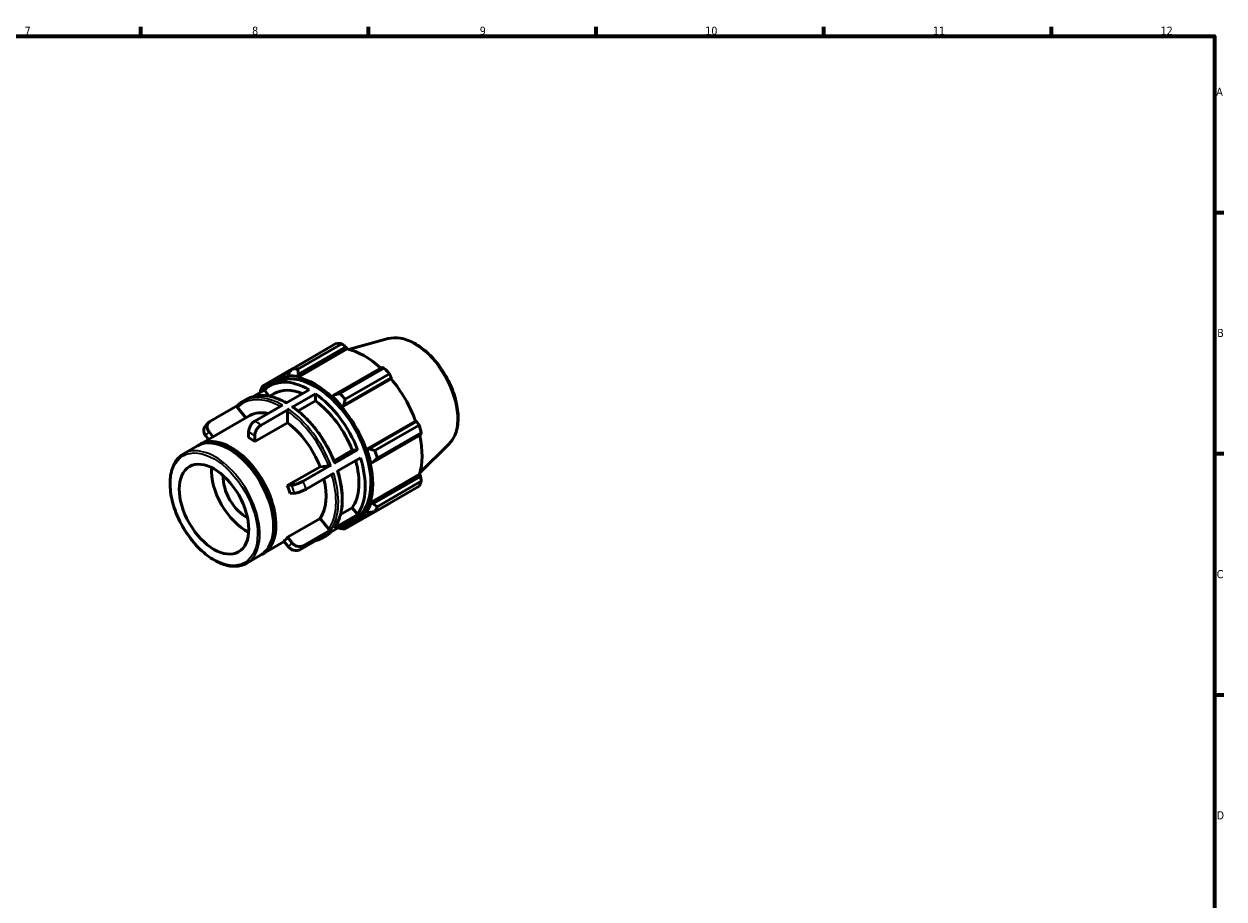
# Model space of a CAD drawing. Header units: millimetres. Extents: x 0 to 909, y 0 to 594.
# Tile 4 of 4: x 455 to 824, y 308 to 578. Entities that reach past the tile are written whole.
import ezdxf

# ---------------------------------------------------------------- set-up
doc = ezdxf.new("R2010")
doc.units = ezdxf.units.MM
for name, color, linetype, lineweight in [('Border (ISO)', 7, 'Continuous', 70), ('Visible (ISO)', 7, 'Continuous', 50), ('Visible Narrow (ISO)', 7, 'Continuous', 35)]:
    doc.layers.add(name, color=color, linetype=linetype, lineweight=lineweight)
doc.styles.add('Note Text (ISO)', font='tahoma.ttf')

# ---------------------------------------------------------------- blocks, each defined once
blk = doc.blocks.new('Borders Default Border')
at = {"layer": 'Border (ISO)'}
for p, q in [((490.58, 574), (490.58, 576.9)), ((560.67, 574), (560.67, 576.9)), ((630.75, 574), (630.75, 576.9)), ((700.83, 574), (700.83, 576.9)), ((770.92, 574), (770.92, 576.9)), ((821, 519.75), (823.9, 519.75)), ((821, 445.5), (823.9, 445.5)), ((821, 371.25), (823.9, 371.25))]:
    blk.add_line(p, q, dxfattribs=at)
at = {"layer": 'Border (ISO)', "flags": 128}
blk.add_lwpolyline([(20, 20), (20, 574), (821, 574), (821, 20), (20, 20)], dxfattribs=at)
at = {"layer": 'Border (ISO)', "color": 232, "true_color": 0xca0064, "char_height": 2.5, "attachment_point": 7, "style": 'Note Text (ISO)'}
for s, insert in [('7', (454.77, 574.4)), ('8', (524.81, 574.34)), ('9', (594.88, 574.35)), ('10', (664.29, 574.35)), ('11', (734.37, 574.4)), ('12', (804.46, 574.4)), ('A', (821.59, 555.62)), ('B', (821.89, 481.38)), ('C', (821.73, 407.08)), ('D', (821.73, 332.88))]:
    blk.add_mtext(s, dxfattribs=dict(at, insert=insert))

msp = doc.modelspace()

# ---------------------------------------------------------------- linework, layer by layer
at = {"layer": 'Visible (ISO)'}
for p, q in [((566.691, 480.876), (554.514, 477.574)), ((537.216, 471.61), (550.806, 479.435)), ((538.863, 468.949), (554.032, 477.684)), ((552.473, 479.274), (538.883, 471.448)), ((539.072, 469.899), (553.674, 478.308)), ((553.674, 478.308), (554.032, 477.684)), ((537.159, 471.536), (528.074, 466.304)), ((531.671, 468.056), (536.714, 470.96)), ((536.121, 470.186), (535.915, 469.473)), ((535.915, 469.473), (536.003, 469.226)), ((538.805, 469.192), (539.072, 469.899)), ((538.863, 468.949), (538.805, 469.192)), ((564.697, 471.96), (550.095, 463.552)), ((551.812, 464.002), (565.402, 471.828)), ((567.068, 470.07), (553.479, 462.244)), ((528.283, 465.044), (528.326, 465.662)), ((528.326, 465.662), (529.624, 466.409)), ((530.298, 466.33), (532.075, 467.354)), ((552.4, 459.784), (567.57, 468.519)), ((553.047, 460.439), (567.648, 468.847)), ((567.648, 468.847), (567.57, 468.519)), ((522.058, 461.585), (523.129, 462.202)), ((528.58, 465.012), (525.168, 463.047)), ((528.399, 464.907), (528.283, 465.044)), ((528.58, 465.012), (530.078, 463.149)), ((530.157, 463.133), (531.645, 463.99)), ((535.239, 461.02), (542.407, 465.148)), ((544.316, 463.928), (537.148, 459.799)), ((544.316, 463.928), (544.316, 461.705)), ((549.598, 462.977), (549.541, 462.8)), ((550.095, 463.552), (549.598, 462.977)), ((520.303, 460.245), (511.822, 455.361)), ((520.295, 459.68), (522.889, 456.455)), ((534.168, 460.403), (525.649, 455.497)), ((536.077, 459.183), (527.558, 454.277)), ((535.723, 458.568), (535.723, 454.975)), ((544.316, 461.705), (538.973, 458.628)), ((552.4, 459.784), (552.489, 459.929)), ((552.489, 459.929), (553.047, 460.439)), ((508.691, 448.279), (524.13, 457.17)), ((535.723, 454.975), (525.649, 449.174)), ((559.951, 446.705), (575.121, 455.441)), ((575.443, 455.347), (560.841, 446.938)), ((575.121, 455.441), (575.443, 455.347)), ((510.521, 450.957), (511.413, 449.847)), ((512.814, 450.654), (511.577, 452.192)), ((523.74, 452.191), (523.74, 450.425)), ((525.649, 449.174), (525.649, 450.955)), ((562.064, 442.822), (576.665, 451.23)), ((562.621, 446.409), (576.211, 454.235)), ((576.901, 451.911), (563.311, 444.085)), ((503.742, 445.429), (507.984, 447.872)), ((585.399, 448.389), (576.431, 439.515)), ((518.091, 446.684), (517.739, 446.888)), ((550.048, 443.284), (555.643, 446.506)), ((557.296, 446.657), (550.128, 442.529)), ((558.16, 444.188), (550.992, 440.06)), ((555.643, 446.506), (557.296, 446.657)), ((560.12, 446.71), (559.951, 446.705)), ((560.841, 446.938), (560.12, 446.71)), ((535.653, 435.635), (545.727, 441.436)), ((549.057, 441.913), (540.538, 437.007)), ((545.727, 441.436), (548.397, 441.681)), ((561.136, 442.717), (561.318, 442.679)), ((561.318, 442.679), (562.064, 442.822)), ((549.921, 439.443), (541.402, 434.537)), ((561.136, 430.371), (576.305, 439.107)), ((576.665, 438.486), (562.064, 430.077)), ((563.311, 429.136), (576.901, 436.962)), ((576.305, 439.107), (576.665, 438.486)), ((536.975, 435.756), (535.653, 435.635)), ((536.494, 433.163), (537.828, 433.285)), ((576.211, 435.433), (562.621, 427.607)), ((552.028, 426.746), (555.66, 428.837)), ((553.479, 422.301), (567.068, 430.127)), ((555.66, 428.837), (557.313, 426.781)), ((561.318, 430.2), (561.136, 430.371)), ((562.064, 430.077), (561.318, 430.2)), ((535.669, 419.732), (545.744, 425.534)), ((545.744, 425.534), (548.414, 422.214)), ((556.268, 425.532), (549.099, 421.404)), ((557.313, 426.781), (550.144, 422.653)), ((554.55, 424.214), (556.328, 425.238)), ((556.733, 424.536), (561.894, 427.508)), ((559.951, 427.747), (560.12, 427.548)), ((560.12, 427.548), (560.841, 427.369)), ((531.432, 423.517), (531.432, 423.11)), ((549.074, 422.037), (540.555, 417.131)), ((552.489, 423.119), (552.418, 423.315)), ((553.047, 422.846), (552.489, 423.119)), ((554.381, 423.614), (553.047, 422.846)), ((528.094, 414.587), (534.698, 418.39)), ((534.601, 418.511), (535.935, 416.852)), ((536.992, 418.087), (535.669, 419.732)), ((548.028, 420.787), (539.509, 415.882)), ((546.311, 419.469), (547.382, 420.086)), ((523.144, 411.736), (527.387, 414.179))]:
    msp.add_line(p, q, dxfattribs=at)
for centre, major_axis, start_param, end_param in [((558.937, 454.781), (-13.474, 23.398), 5.8451561, 5.9396837), ((559.371, 455.031), (12.531, -21.76), 2.0696433, 2.6635608), ((544.202, 446.296), (-12.531, 21.76), 5.9796864, 6.5796268), ((544.202, 446.296), (-12.126, 21.058), 3.1415927, 6.2831853), ((544.202, 446.296), (-12.665, 21.994), 5.8051535, 5.9796864), ((545.347, 446.955), (-13.474, 23.398), 5.8451561, 5.9396837), ((558.937, 454.781), (13.474, -23.398), 1.9181653, 2.0126929), ((545.347, 446.955), (-13.474, 23.398), 0.347369, 0.4418966), ((542.424, 445.272), (-12.126, 21.058), 5.5006955, 6.436558), ((544.202, 446.296), (-12.531, 21.76), 5.1942882, 5.8051535), ((559.371, 455.031), (12.531, -21.76), 1.2672974, 1.8781627), ((544.202, 446.296), (-12.665, 21.994), 0.3073663, 0.3294891), ((542.424, 445.272), (-10.779, 18.718), 5.6360353, 6.2831853), ((542.424, 445.272), (12.126, -21.058), 1.3119053, 2.2477678), ((544.202, 446.296), (12.665, -21.994), 1.8781627, 2.0526956), ((545.347, 446.955), (-13.474, 23.398), 5.059758, 5.1542856), ((533.831, 440.323), (-9.701, 16.846), 5.8020074, 6.2831853), ((542.424, 445.272), (10.779, -18.718), 1.3120271, 2.2339054), ((544.202, 446.296), (-12.531, 21.76), 4.4088901, 5.0197553), ((533.831, 440.323), (9.701, -16.846), 1.3121489, 2.220019), ((517.685, 431.026), (-9.701, 16.846), 3.1415927, 6.2831853), ((558.937, 454.781), (13.474, -23.398), 1.1327672, 1.2272947), ((559.371, 455.031), (12.531, -21.76), 0.4818993, 1.0759774), ((518.392, 431.433), (-9.701, 16.846), 3.105281, 6.319497), ((523.756, 434.522), (-9.701, 16.846), 5.3616116, 5.5009392), ((518.039, 431.229), (9.452, -16.413), 0.7873319, 2.3542607), ((542.424, 445.272), (10.779, -18.718), 0.2648296, 1.1515694), ((542.424, 445.272), (12.126, -21.058), 0.2647077, 1.2005703), ((544.202, 446.296), (12.665, -21.994), 1.0927645, 1.2672974), ((545.347, 446.955), (-13.474, 23.398), 4.2743598, 4.3688874), ((522.989, 434.08), (-7.558, 13.125), 0.7107019, 2.4308908), ((544.202, 446.296), (-12.531, 21.76), 3.6234919, 4.2343571), ((522.989, 434.08), (-4.99, 8.666), 0.7216978, 2.4198949), ((533.831, 440.323), (9.701, -16.846), 0.2649514, 1.1014732), ((558.937, 454.781), (13.474, -23.398), 0.347369, 0.4418966), ((523.756, 434.522), (-9.701, 16.846), 4.3144141, 4.4537416), ((544.202, 446.296), (12.665, -21.994), 0.3073663, 0.4818993), ((545.347, 446.955), (13.474, -23.398), 0.347369, 0.4418966), ((544.202, 446.296), (12.531, -21.76), 5.9867438, 6.5905516), ((542.424, 445.272), (12.126, -21.058), 6.1298126, 6.436558), ((545.347, 446.955), (13.474, -23.398), 5.8451561, 5.9396837), ((544.202, 446.296), (12.665, -21.994), 5.9536962, 5.9796864), ((523.756, 434.522), (9.701, -16.846), 0.1256239, 0.2649514)]:
    msp.add_ellipse(centre, major_axis=major_axis, ratio=0.5780931, start_param=start_param, end_param=end_param, dxfattribs=at)
msp.add_ellipse((513.089, 428.379), major_axis=(7.558, -13.125), ratio=0.5780931, dxfattribs=at)
for points, knots in [([(566.691, 480.876), (567.864, 481.195), (569.135, 481.233), (571.852, 480.786), (573.307, 480.252), (576.233, 478.645), (577.702, 477.552), (580.471, 474.94), (581.771, 473.421), (584.076, 470.118), (585.082, 468.335), (586.709, 464.672), (587.33, 462.794), (588.118, 459.112), (588.285, 457.31), (588.121, 453.955), (587.79, 452.401), (586.746, 450.031), (586.144, 449.127), (585.399, 448.389)], [5.6508865, 5.6508865, 5.6508865, 5.6508865, 5.9414672, 5.9414672, 6.2600776, 6.2600776, 6.59097, 6.59097, 6.9211718, 6.9211718, 7.2498571, 7.2498571, 7.5786217, 7.5786217, 7.9089938, 7.9089938, 8.2396148, 8.2396148, 8.4901479, 8.4901479, 8.4901479, 8.4901479]), ([(523.129, 462.202), (523.79, 462.582), (524.503, 462.873), (526.008, 463.267), (526.8, 463.37), (528.441, 463.39), (529.29, 463.307), (531.022, 462.96), (531.907, 462.696), (533.656, 462.009), (534.521, 461.594), (535.384, 461.104)], [5.49972085, 5.49972085, 5.49972085, 5.49972085, 5.65621764, 5.65621764, 5.81271443, 5.81271443, 5.96921122, 5.96921122, 6.125708, 6.125708, 6.27617469, 6.27617469, 6.27617469, 6.27617469]), ([(520.273, 460.215), (520.256, 460.198), (520.241, 460.179), (520.203, 460.119), (520.185, 460.062), (520.177, 459.96), (520.186, 459.896), (520.222, 459.789), (520.257, 459.728), (520.295, 459.68)], [0.009988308, 0.009988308, 0.009988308, 0.009988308, 0.018475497, 0.018475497, 0.037008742, 0.037008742, 0.055613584, 0.055613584, 0.074280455, 0.074280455, 0.074280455, 0.074280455]), ([(520.273, 460.215), (520.381, 460.323), (520.491, 460.427), (520.716, 460.63), (520.831, 460.728), (521.065, 460.917), (521.184, 461.009), (521.427, 461.185), (521.55, 461.27), (521.801, 461.432), (521.929, 461.51), (522.058, 461.585)], [5.34639933, 5.34639933, 5.34639933, 5.34639933, 5.37706364, 5.37706364, 5.40772794, 5.40772794, 5.43839224, 5.43839224, 5.46905655, 5.46905655, 5.49972085, 5.49972085, 5.49972085, 5.49972085]), ([(535.723, 458.568), (535.723, 458.619), (535.734, 458.685), (535.767, 458.798), (535.796, 458.865), (535.858, 458.972), (535.902, 459.031), (535.982, 459.116), (536.033, 459.158), (536.077, 459.183)], [0.22285844, 0.22285844, 0.22285844, 0.22285844, 0.241525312, 0.241525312, 0.260130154, 0.260130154, 0.278663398, 0.278663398, 0.297138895, 0.297138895, 0.297138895, 0.297138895]), ([(537.148, 459.799), (537.191, 459.825), (537.243, 459.842), (537.323, 459.85), (537.367, 459.841), (537.401, 459.821), (537.405, 459.818), (537.409, 459.815)], [0, 0, 0, 0, 0.018475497, 0.018475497, 0.037008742, 0.037008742, 0.039425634, 0.039425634, 0.039425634, 0.039425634]), ([(537.409, 459.815), (538.472, 459.066), (539.521, 458.21), (541.558, 456.314), (542.545, 455.274), (544.426, 453.044), (545.319, 451.855), (546.981, 449.369), (547.75, 448.072), (549.137, 445.413), (549.755, 444.052), (550.288, 442.682)], [0.11111245, 0.11111245, 0.11111245, 0.11111245, 0.29813289, 0.29813289, 0.48515333, 0.48515333, 0.67217377, 0.67217377, 0.8591942, 0.8591942, 1.04621464, 1.04621464, 1.04621464, 1.04621464]), ([(511.457, 455.083), (511.366, 454.993), (511.277, 454.901), (511.102, 454.713), (511.016, 454.617), (510.847, 454.423), (510.764, 454.324), (510.602, 454.123), (510.523, 454.021), (510.368, 453.815), (510.292, 453.71), (510.218, 453.604)], [0.93656082, 0.93656082, 0.93656082, 0.93656082, 0.95888444, 0.95888444, 0.98120807, 0.98120807, 1.00353169, 1.00353169, 1.02585532, 1.02585532, 1.04817894, 1.04817894, 1.04817894, 1.04817894]), ([(511.577, 452.192), (511.371, 452.448), (511.184, 452.781), (510.985, 453.358), (510.937, 453.704), (510.981, 454.257), (511.079, 454.562), (511.358, 455.007), (511.587, 455.226), (511.822, 455.361)], [-0.40126359, -0.40126359, -0.40126359, -0.40126359, -0.30031869, -0.30031869, -0.19982263, -0.19982263, -0.0997551, -0.0997551, 0, 0, 0, 0]), ([(525.649, 455.497), (525.413, 455.362), (525.136, 455.138), (524.701, 454.679), (524.465, 454.362), (524.132, 453.785), (523.975, 453.423), (523.795, 452.815), (523.74, 452.463), (523.74, 452.191)], [0, 0, 0, 0, 0.09996496, 0.09996496, 0.19992994, 0.19992994, 0.29989496, 0.29989496, 0.39986001, 0.39986001, 0.39986001, 0.39986001]), ([(510.218, 453.603), (510.202, 453.581), (510.186, 453.558), (510.032, 453.312), (509.933, 453.008), (509.889, 452.457), (509.935, 452.113), (510.132, 451.541), (510.317, 451.21), (510.521, 450.957)], [0.08962863, 0.08962863, 0.08962863, 0.08962863, 0.09996496, 0.09996496, 0.19992994, 0.19992994, 0.29989496, 0.29989496, 0.39986001, 0.39986001, 0.39986001, 0.39986001]), ([(525.649, 450.955), (525.649, 451.23), (525.704, 451.586), (525.885, 452.198), (526.043, 452.562), (526.376, 453.141), (526.611, 453.459), (527.046, 453.918), (527.323, 454.142), (527.558, 454.277)], [-0.40126359, -0.40126359, -0.40126359, -0.40126359, -0.30031869, -0.30031869, -0.19982263, -0.19982263, -0.0997551, -0.0997551, 0, 0, 0, 0]), ([(523.144, 411.736), (522.104, 411.138), (520.907, 410.818), (518.302, 410.754), (516.889, 411.027), (513.977, 412.146), (512.474, 413.009), (509.555, 415.232), (508.139, 416.594), (505.535, 419.673), (504.349, 421.389), (502.321, 425.004), (501.48, 426.902), (500.228, 430.695), (499.817, 432.589), (499.471, 436.188), (499.537, 437.892), (500.155, 440.934), (500.706, 442.273), (502.101, 444.222), (502.864, 444.924), (503.742, 445.429)], [2.3581282, 2.3581282, 2.3581282, 2.3581282, 2.6627305, 2.6627305, 2.9773465, 2.9773465, 3.3008058, 3.3008058, 3.6250458, 3.6250458, 3.9485586, 3.9485586, 4.2717866, 4.2717866, 4.5953743, 4.5953743, 4.9196804, 4.9196804, 5.2426482, 5.2426482, 5.4997209, 5.4997209, 5.4997209, 5.4997209]), ([(548.397, 441.681), (548.435, 441.684), (548.49, 441.694), (548.593, 441.72), (548.66, 441.74), (548.775, 441.781), (548.843, 441.808), (548.953, 441.857), (549.013, 441.888), (549.057, 441.913)], [-0.074048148, -0.074048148, -0.074048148, -0.074048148, -0.055536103, -0.055536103, -0.037024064, -0.037024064, -0.01851203, -0.01851203, 0, 0, 0, 0]), ([(550.128, 442.529), (550.171, 442.554), (550.214, 442.583), (550.265, 442.627), (550.284, 442.65), (550.289, 442.671), (550.289, 442.677), (550.287, 442.682)], [0, 0, 0, 0, 0.01851203, 0.01851203, 0.037024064, 0.037024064, 0.044288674, 0.044288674, 0.044288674, 0.044288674]), ([(551.167, 440.161), (551.586, 438.805), (551.916, 437.455), (552.389, 434.794), (552.531, 433.483), (552.613, 430.961), (552.554, 429.75), (552.234, 427.467), (551.974, 426.396), (551.256, 424.43), (550.799, 423.536), (550.248, 422.747)], [1.16073584, 1.16073584, 1.16073584, 1.16073584, 1.34545624, 1.34545624, 1.53244698, 1.53244698, 1.71943773, 1.71943773, 1.90642847, 1.90642847, 2.09341922, 2.09341922, 2.09341922, 2.09341922]), ([(540.538, 437.007), (540.302, 436.871), (539.977, 436.707), (539.386, 436.442), (539.014, 436.294), (538.393, 436.076), (538.032, 435.967), (537.475, 435.828), (537.179, 435.775), (536.975, 435.756)], [0, 0, 0, 0, 0.09996496, 0.09996496, 0.19992994, 0.19992994, 0.29989496, 0.29989496, 0.39986001, 0.39986001, 0.39986001, 0.39986001]), ([(537.828, 433.285), (538.034, 433.304), (538.332, 433.358), (538.893, 433.497), (539.255, 433.607), (539.879, 433.826), (540.251, 433.973), (540.842, 434.238), (541.167, 434.402), (541.402, 434.537)], [-0.40126359, -0.40126359, -0.40126359, -0.40126359, -0.30031869, -0.30031869, -0.19982263, -0.19982263, -0.0997551, -0.0997551, 0, 0, 0, 0]), ([(549.137, 421.425), (549.038, 421.328), (548.938, 421.234), (548.724, 421.041), (548.609, 420.943), (548.375, 420.754), (548.256, 420.662), (548.013, 420.486), (547.89, 420.401), (547.639, 420.238), (547.511, 420.16), (547.382, 420.086)], [2.20766684, 2.20766684, 2.20766684, 2.20766684, 2.23547098, 2.23547098, 2.26613529, 2.26613529, 2.29679959, 2.29679959, 2.32746389, 2.32746389, 2.3581282, 2.3581282, 2.3581282, 2.3581282]), ([(548.414, 422.214), (548.452, 422.167), (548.506, 422.117), (548.609, 422.05), (548.676, 422.02), (548.791, 421.989), (548.86, 421.982), (548.97, 421.993), (549.03, 422.012), (549.074, 422.037)], [-0.074048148, -0.074048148, -0.074048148, -0.074048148, -0.055536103, -0.055536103, -0.037024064, -0.037024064, -0.01851203, -0.01851203, 0, 0, 0, 0]), ([(540.555, 417.131), (540.319, 416.995), (539.994, 416.895), (539.402, 416.838), (539.031, 416.872), (538.409, 417.039), (538.049, 417.202), (537.491, 417.567), (537.196, 417.834), (536.992, 418.087)], [0, 0, 0, 0, 0.09996496, 0.09996496, 0.19992994, 0.19992994, 0.29989496, 0.29989496, 0.39986001, 0.39986001, 0.39986001, 0.39986001]), ([(535.935, 416.852), (536.142, 416.596), (536.439, 416.326), (537.001, 415.958), (537.363, 415.794), (537.987, 415.625), (538.358, 415.591), (538.95, 415.646), (539.274, 415.746), (539.509, 415.882)], [-0.40126359, -0.40126359, -0.40126359, -0.40126359, -0.30031869, -0.30031869, -0.19982263, -0.19982263, -0.0997551, -0.0997551, 0, 0, 0, 0])]:
    msp.add_open_spline(points, degree=3, knots=knots, dxfattribs=at)
for points, weights in [([(553.674, 478.308), (553.088, 478.782), (552.473, 479.274)], [1.00219828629, 1.00150740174, 1]), ([(537.216, 471.61), (536.65, 470.879), (536.121, 470.186)], [1.01418831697, 1.01016216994, 1.00533065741]), ([(539.072, 469.899), (538.972, 470.654), (538.883, 471.448)], [1.00533065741, 1.01016216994, 1.01418831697]), ([(565.402, 471.828), (565.044, 471.897), (564.697, 471.96)], [1, 1.00150740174, 1.00219828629]), ([(567.648, 468.847), (567.367, 469.448), (567.068, 470.07)], [1.00219828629, 1.00150740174, 1]), ([(528.326, 465.662), (528.195, 465.972), (528.074, 466.304)], [1.00533065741, 1.01016216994, 1.01418831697]), ([(527.383, 464.774), (527.343, 464.524), (527.304, 464.277)], [1.01418831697, 1.0131047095, 1.0119627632]), ([(551.812, 464.002), (550.929, 463.768), (550.095, 463.552)], [1.01418831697, 1.01016216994, 1.00533065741]), ([(553.047, 460.439), (553.251, 461.319), (553.479, 462.244)], [1.00533065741, 1.01016216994, 1.01418831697]), ([(576.211, 454.235), (575.821, 454.804), (575.443, 455.347)], [1, 1.00150740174, 1.00219828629]), ([(576.665, 451.23), (576.783, 451.565), (576.901, 451.911)], [1.00219828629, 1.00150740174, 1]), ([(562.621, 446.409), (561.705, 446.675), (560.841, 446.938)], [1.01418831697, 1.01016216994, 1.00533065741]), ([(562.064, 442.822), (562.667, 443.436), (563.311, 444.085)], [1.00533065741, 1.01016216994, 1.01418831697]), ([(576.901, 436.962), (576.783, 437.741), (576.665, 438.486)], [1, 1.00150740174, 1.00219828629]), ([(563.311, 429.136), (562.667, 429.612), (562.064, 430.077)], [1.01418831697, 1.01016216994, 1.00533065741]), ([(567.068, 430.127), (567.084, 430.156), (567.099, 430.185)], [1, 1.00007596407, 1.00014985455]), ([(560.841, 427.369), (561.705, 427.481), (562.621, 427.607)], [1.00533065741, 1.01016216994, 1.01418831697]), ([(551.288, 422.664), (551.548, 422.564), (551.812, 422.463)], [1.01169815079, 1.01297953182, 1.01418831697]), ([(553.479, 422.301), (553.251, 422.575), (553.047, 422.846)], [1.01418831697, 1.01016216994, 1.00533065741])]:
    msp.add_rational_spline(points, weights, degree=2, dxfattribs=at)
for points in [[(550.144, 422.653), (550.183, 422.676), (550.222, 422.711), (550.248, 422.747)], [(546.311, 419.469), (545.675, 419.103), (544.992, 418.82), (544.272, 418.624)]]:
    msp.add_open_spline(points, degree=3, dxfattribs=at)
at = {"layer": 'Visible Narrow (ISO)'}
for centre, major_axis, start_param, end_param in [((574.614, 463.809), (-9.462, 16.431), 3.2927583, 6.1320197), ((533.831, 440.323), (-11.877, 20.625), 5.5220576, 6.4342298), ((534.185, 440.527), (-12.126, 21.058), 5.5006955, 6.2831853), ((535.255, 441.144), (-12.126, 21.058), 5.5006955, 6.2831853), ((533.831, 440.323), (11.877, -20.625), 1.3119258, 2.2454396), ((534.185, 440.527), (-12.126, 21.058), 4.4534979, 5.3893605), ((535.255, 441.144), (12.126, -21.058), 1.3119053, 2.2477678), ((525.666, 435.621), (-12.126, 21.058), 5.3893605, 5.5006955), ((523.756, 434.522), (-10.779, 18.718), 0.1395103, 0.2648296), ((523.756, 434.522), (10.779, -18.718), 2.2339054, 2.3592247), ((513.443, 428.583), (9.701, -16.846), 0, 3.1415927), ((535.255, 441.144), (12.126, -21.058), 0.2647077, 1.2005703), ((525.666, 435.621), (-12.126, 21.058), 4.3421629, 4.4534979), ((533.831, 440.323), (11.877, -20.625), 0.2647282, 1.1924034), ((534.185, 440.527), (12.126, -21.058), 0.2647077, 1.2005703), ((523.756, 434.522), (10.779, -18.718), 1.1867079, 1.3120271), ((535.255, 441.144), (12.126, -21.058), 0, 0.1533727), ((523.756, 434.522), (10.779, -18.718), 0.1395103, 0.2648296), ((534.185, 440.527), (12.126, -21.058), 0, 0.1533727), ((525.666, 435.621), (12.126, -21.058), 0.1533727, 0.2647077)]:
    msp.add_ellipse(centre, major_axis=major_axis, ratio=0.5780931, start_param=start_param, end_param=end_param, dxfattribs=at)
msp.add_ellipse((513.089, 428.379), major_axis=(9.452, -16.413), ratio=0.5780931, dxfattribs=at)

# ---------------------------------------------------------------- block references
msp.add_blockref('Borders Default Border', (0, 0))

doc.saveas('drawing.dxf')
